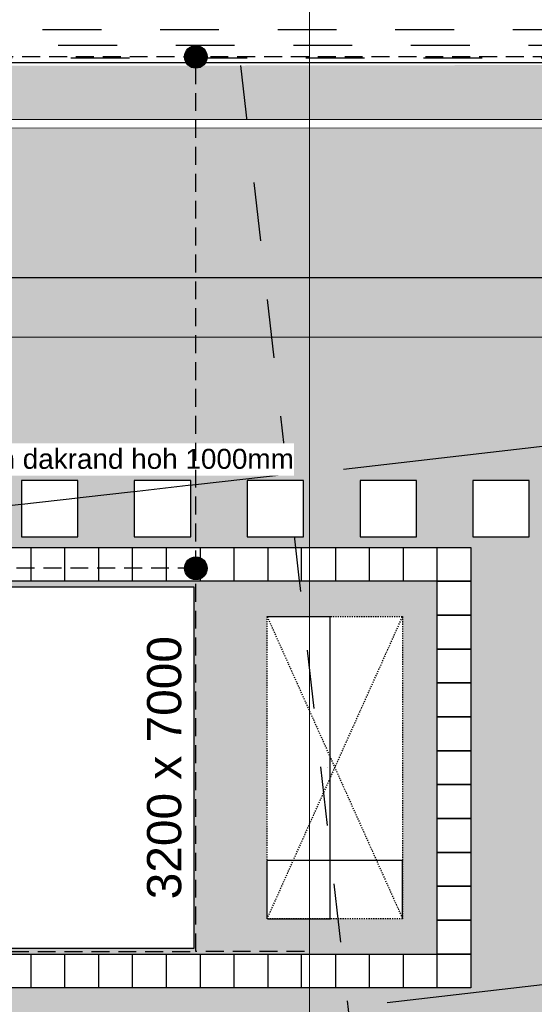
# Model space of a CAD drawing. Extents: x -38005 to 156061, y -31182 to 68140.
# Tile 29 of 48: x 55569 to 60130, y 17072 to 25788. Entities that reach past the tile are written whole.
import ezdxf
from ezdxf.enums import TextEntityAlignment as Align

# ---------------------------------------------------------------- set-up
doc = ezdxf.new("R2010")
doc.units = 0
doc.header["$LTSCALE"] = 50
doc.set_wipeout_variables(frame=1)
for name, pattern in [('HIDDEN2', [4.7625, 3.175, -1.5875]), ('STYLE_01', [0.41664, 0.20828, -0.20836]), ('STYLE_11', [5, 3.888855, -0.416718, 0.277786, -0.416641])]:
    doc.linetypes.add(name, pattern=pattern)
doc.layers.get('0').update_dxf_attribs({"linetype": 'CONTINUOUS'})
for name, color, linetype in [('AL$1A---_ALGEMEEN', 8, 'CONTINUOUS'), ('AM$1A---_ARCERING', 8, 'CONTINUOUS'), ('AT$1A---_TEKST025', 8, 'CONTINUOUS'), ('AT$1A---_TEKST035', 8, 'CONTINUOUS'), ('AT$1A---_TEKST100', 8, 'CONTINUOUS'), ('BOUWKUNDIG', 8, 'CONTINUOUS'), ('EL6121--', 3, 'CONTINUOUS')]:
    doc.layers.add(name, color=color, linetype=linetype)
doc.layers.add('stramienen', color=1, linetype='CONTINUOUS', lineweight=15)
doc.styles.add('Arial', font='ARIAL.TTF')
doc.styles.add('BURO-018', font='ISO.shx', dxfattribs={"height": 90})
doc.dimstyles.new('VyA', dxfattribs={"dimtxt": 2.272868, "dimasz": 2.120801, "dimexe": 1.5, "dimexo": 1.59, "dimgap": 0.5, "dimtad": 1, "dimdec": 0, "dimzin": 11, "dimtxsty": 'Arial', "dimblk": 'VW_SLASH', "dimcen": 0, "dimdle": 1, "dimazin": 0, "dimtfac": 0.8, "dimtdec": 0, "dimtix": 1, "dimtmove": 0, "dimatfit": 0, "dimldrblk": 'VW_FILLEDARROW', "dimfxl": 0, "dimfrac": 2, "dimtolj": 1, "dimtzin": 11, "dimarcsym": 0})

# ---------------------------------------------------------------- blocks, each defined once
blk = doc.blocks.new('VW_SLASH')
at = {"layer": 'AL$1A---_ALGEMEEN', "color": 0, "linetype": 'ByBlock', "lineweight": -2}
blk.add_line((0, 0), (-1, 0), dxfattribs=at)
at = {"layer": 'AL$1A---_ALGEMEEN', "color": 0, "linetype": 'ByBlock', "lineweight": 5}
blk.add_line((0.5, 0.5), (-0.5, -0.5), dxfattribs=at)
blk = doc.blocks.new('*D149')
at = {"layer": 'AL$1A---_ALGEMEEN', "color": 0, "lineweight": -2}
for p, q in [((1.6, 2675), (560.5, 2675)), ((559, 2.1), (559, 2672.9)), ((1.6, 0), (560.5, 0))]:
    blk.add_line(p, q, dxfattribs=at)
at = {"layer": 'AL$1A---_ALGEMEEN', "color": 0, "lineweight": -2, "xscale": 2.12080078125, "yscale": 2.12080078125, "zscale": 2.12080078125}
for p, rotation in [((559, 2675), 90), ((559, 0), 270)]:
    blk.add_blockref('VW_SLASH', p, dxfattribs=dict(at, rotation=rotation))
at = {"layer": 'AT$1A---_TEKST025', "insert": (532.8, 1337.5), "char_height": 2.27, "attachment_point": 5, "rotation": 90, "style": 'Arial'}
blk.add_mtext('\\A1;133750', dxfattribs=at)
blk = doc.blocks.new('VW_FILLEDARROW')
at = {"layer": 'AL$1A---_ALGEMEEN', "color": 0, "lineweight": -2}
blk.add_solid([(0, 0), (0.5, 0.5), (0.5, -0.5)], dxfattribs=at)
blk = doc.blocks.new('*D150')
at = {"layer": 'AL$1A---_ALGEMEEN', "color": 0, "lineweight": -2}
for p, q in [((0, 1.6), (0, 516.5)), ((1197.9, 515), (2.1, 515)), ((1200, 1.6), (1200, 516.5))]:
    blk.add_line(p, q, dxfattribs=at)
at = {"layer": 'AL$1A---_ALGEMEEN', "color": 0, "lineweight": -2, "xscale": 2.12080078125, "yscale": 2.12080078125, "zscale": 2.12080078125, "rotation": 180}
blk.add_blockref('VW_SLASH', (0, 515), dxfattribs=at)
at = {"layer": 'AL$1A---_ALGEMEEN', "color": 0, "lineweight": -2, "xscale": 2.12080078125, "yscale": 2.12080078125, "zscale": 2.12080078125}
blk.add_blockref('VW_SLASH', (1200, 515), dxfattribs=at)
at = {"layer": 'AT$1A---_TEKST025', "insert": (600, 541.2), "char_height": 2.27, "attachment_point": 5, "style": 'Arial'}
blk.add_mtext('\\A1;60000', dxfattribs=at)
blk = doc.blocks.new('LBK')
at = {"color": 0}
blk.add_wipeout([(-1600, 3500), (1600, 3500), (1600, -3500), (-1600, -3500)], dxfattribs=at).dxf.layer = 'AL$1A---_ALGEMEEN'
at = {"layer": 'AL$1A---_ALGEMEEN', "color": 0}
blk.add_lwpolyline([(-1600, 3500), (1600, 3500), (1600, -3500), (-1600, -3500)], close=True, dxfattribs=at)
at = {"layer": 'AT$1A---_TEKST100', "line_spacing_factor": 0.967741, "style": 'Arial'}
for s, insert, char_height, attachment_point in [('{\\C256;\\lLBK}', (-600.1, 1762), 454.574, 1), ('{\\C256;\\l3200 x 7000}', (0, -3085.4), 303.049, 2)]:
    blk.add_mtext(s, dxfattribs=dict(at, insert=insert, char_height=char_height, attachment_point=attachment_point))
blk = doc.blocks.new('Group-15')
at = {"color": 0}
for points in [[(1380, -7362.5), (1680, -7362.5), (1680, -7662.5), (1380, -7662.5)], [(2580, -7362.5), (2880, -7362.5), (2880, -7662.5), (2580, -7662.5)], [(1380, -10962.5), (1680, -10962.5), (1680, -11262.5), (1380, -11262.5)], [(2580, -10962.5), (2880, -10962.5), (2880, -11262.5), (2580, -11262.5)]]:
    blk.add_wipeout(points, dxfattribs=at).dxf.layer = 'AL$1A---_ALGEMEEN'
at = {"layer": 'AL$1A---_ALGEMEEN', "color": 0}
for points in [[(1380, -7362.5), (1680, -7362.5), (1680, -7662.5), (1380, -7662.5)], [(2580, -7362.5), (2880, -7362.5), (2880, -7662.5), (2580, -7662.5)], [(1380, -10962.5), (1680, -10962.5), (1680, -11262.5), (1380, -11262.5)], [(2580, -10962.5), (2880, -10962.5), (2880, -11262.5), (2580, -11262.5)]]:
    blk.add_lwpolyline(points, close=True, dxfattribs=at)
at = {"color": 0}
for points in [[(1080, -7362.5), (1380, -7362.5), (1380, -7662.5), (1080, -7662.5)], [(2280, -7362.5), (2580, -7362.5), (2580, -7662.5), (2280, -7662.5)], [(2880, -7362.5), (3180, -7362.5), (3180, -7662.5), (2880, -7662.5)], [(1080, -10962.5), (1380, -10962.5), (1380, -11262.5), (1080, -11262.5)], [(2280, -10962.5), (2580, -10962.5), (2580, -11262.5), (2280, -11262.5)], [(2880, -10962.5), (3180, -10962.5), (3180, -11262.5), (2880, -11262.5)]]:
    blk.add_wipeout(points, dxfattribs=at).dxf.layer = 'AL$1A---_ALGEMEEN'
at = {"layer": 'AL$1A---_ALGEMEEN', "color": 0}
for points in [[(1080, -7362.5), (1380, -7362.5), (1380, -7662.5), (1080, -7662.5)], [(2280, -7362.5), (2580, -7362.5), (2580, -7662.5), (2280, -7662.5)], [(2880, -7362.5), (3180, -7362.5), (3180, -7662.5), (2880, -7662.5)], [(1080, -10962.5), (1380, -10962.5), (1380, -11262.5), (1080, -11262.5)], [(2280, -10962.5), (2580, -10962.5), (2580, -11262.5), (2280, -11262.5)], [(2880, -10962.5), (3180, -10962.5), (3180, -11262.5), (2880, -11262.5)]]:
    blk.add_lwpolyline(points, close=True, dxfattribs=at)
at = {"color": 0}
for points in [[(780, -7362.5), (1080, -7362.5), (1080, -7662.5), (780, -7662.5)], [(1980, -7362.5), (2280, -7362.5), (2280, -7662.5), (1980, -7662.5)], [(2880, -7662.5), (3180, -7662.5), (3180, -7962.5), (2880, -7962.5)], [(780, -10962.5), (1080, -10962.5), (1080, -11262.5), (780, -11262.5)], [(1980, -10962.5), (2280, -10962.5), (2280, -11262.5), (1980, -11262.5)]]:
    blk.add_wipeout(points, dxfattribs=at).dxf.layer = 'AL$1A---_ALGEMEEN'
at = {"layer": 'AL$1A---_ALGEMEEN', "color": 0}
for points in [[(780, -7362.5), (1080, -7362.5), (1080, -7662.5), (780, -7662.5)], [(1980, -7362.5), (2280, -7362.5), (2280, -7662.5), (1980, -7662.5)], [(2880, -7662.5), (3180, -7662.5), (3180, -7962.5), (2880, -7962.5)], [(780, -10962.5), (1080, -10962.5), (1080, -11262.5), (780, -11262.5)], [(1980, -10962.5), (2280, -10962.5), (2280, -11262.5), (1980, -11262.5)]]:
    blk.add_lwpolyline(points, close=True, dxfattribs=at)
at = {"color": 0}
for points in [[(480, -7362.5), (780, -7362.5), (780, -7662.5), (480, -7662.5)], [(1680, -7362.5), (1980, -7362.5), (1980, -7662.5), (1680, -7662.5)], [(2880, -7962.5), (3180, -7962.5), (3180, -8262.5), (2880, -8262.5)], [(480, -10962.5), (780, -10962.5), (780, -11262.5), (480, -11262.5)], [(1680, -10962.5), (1980, -10962.5), (1980, -11262.5), (1680, -11262.5)]]:
    blk.add_wipeout(points, dxfattribs=at).dxf.layer = 'AL$1A---_ALGEMEEN'
at = {"layer": 'AL$1A---_ALGEMEEN', "color": 0}
for points in [[(480, -7362.5), (780, -7362.5), (780, -7662.5), (480, -7662.5)], [(1680, -7362.5), (1980, -7362.5), (1980, -7662.5), (1680, -7662.5)], [(2880, -7962.5), (3180, -7962.5), (3180, -8262.5), (2880, -8262.5)], [(480, -10962.5), (780, -10962.5), (780, -11262.5), (480, -11262.5)], [(1680, -10962.5), (1980, -10962.5), (1980, -11262.5), (1680, -11262.5)]]:
    blk.add_lwpolyline(points, close=True, dxfattribs=at)
at = {"color": 0}
for points in [[(180, -7362.5), (480, -7362.5), (480, -7662.5), (180, -7662.5)], [(2880, -8262.5), (3180, -8262.5), (3180, -8562.5), (2880, -8562.5)], [(180, -10962.5), (480, -10962.5), (480, -11262.5), (180, -11262.5)]]:
    blk.add_wipeout(points, dxfattribs=at).dxf.layer = 'AL$1A---_ALGEMEEN'
at = {"layer": 'AL$1A---_ALGEMEEN', "color": 0}
for points in [[(180, -7362.5), (480, -7362.5), (480, -7662.5), (180, -7662.5)], [(2880, -8262.5), (3180, -8262.5), (3180, -8562.5), (2880, -8562.5)], [(180, -10962.5), (480, -10962.5), (480, -11262.5), (180, -11262.5)]]:
    blk.add_lwpolyline(points, close=True, dxfattribs=at)
at = {"color": 0}
for points in [[(-120, -7362.5), (180, -7362.5), (180, -7662.5), (-120, -7662.5)], [(2880, -8562.5), (3180, -8562.5), (3180, -8862.5), (2880, -8862.5)], [(-120, -10962.5), (180, -10962.5), (180, -11262.5), (-120, -11262.5)]]:
    blk.add_wipeout(points, dxfattribs=at).dxf.layer = 'AL$1A---_ALGEMEEN'
at = {"layer": 'AL$1A---_ALGEMEEN', "color": 0}
for points in [[(-120, -7362.5), (180, -7362.5), (180, -7662.5), (-120, -7662.5)], [(2880, -8562.5), (3180, -8562.5), (3180, -8862.5), (2880, -8862.5)], [(-120, -10962.5), (180, -10962.5), (180, -11262.5), (-120, -11262.5)]]:
    blk.add_lwpolyline(points, close=True, dxfattribs=at)
at = {"color": 0}
for points in [[(-420, -7362.5), (-120, -7362.5), (-120, -7662.5), (-420, -7662.5)], [(2880, -8862.5), (3180, -8862.5), (3180, -9162.5), (2880, -9162.5)], [(-420, -10962.5), (-120, -10962.5), (-120, -11262.5), (-420, -11262.5)]]:
    blk.add_wipeout(points, dxfattribs=at).dxf.layer = 'AL$1A---_ALGEMEEN'
at = {"layer": 'AL$1A---_ALGEMEEN', "color": 0}
for points in [[(-420, -7362.5), (-120, -7362.5), (-120, -7662.5), (-420, -7662.5)], [(2880, -8862.5), (3180, -8862.5), (3180, -9162.5), (2880, -9162.5)], [(-420, -10962.5), (-120, -10962.5), (-120, -11262.5), (-420, -11262.5)]]:
    blk.add_lwpolyline(points, close=True, dxfattribs=at)
at = {"color": 0}
for points in [[(-720, -7362.5), (-420, -7362.5), (-420, -7662.5), (-720, -7662.5)], [(2880, -9162.5), (3180, -9162.5), (3180, -9462.5), (2880, -9462.5)], [(-720, -10962.5), (-420, -10962.5), (-420, -11262.5), (-720, -11262.5)]]:
    blk.add_wipeout(points, dxfattribs=at).dxf.layer = 'AL$1A---_ALGEMEEN'
at = {"layer": 'AL$1A---_ALGEMEEN', "color": 0}
for points in [[(-720, -7362.5), (-420, -7362.5), (-420, -7662.5), (-720, -7662.5)], [(2880, -9162.5), (3180, -9162.5), (3180, -9462.5), (2880, -9462.5)], [(-720, -10962.5), (-420, -10962.5), (-420, -11262.5), (-720, -11262.5)]]:
    blk.add_lwpolyline(points, close=True, dxfattribs=at)
at = {"color": 0}
for points in [[(-1020, -7362.5), (-720, -7362.5), (-720, -7662.5), (-1020, -7662.5)], [(2880, -9462.5), (3180, -9462.5), (3180, -9762.5), (2880, -9762.5)], [(-1020, -10962.5), (-720, -10962.5), (-720, -11262.5), (-1020, -11262.5)]]:
    blk.add_wipeout(points, dxfattribs=at).dxf.layer = 'AL$1A---_ALGEMEEN'
at = {"layer": 'AL$1A---_ALGEMEEN', "color": 0}
for points in [[(-1020, -7362.5), (-720, -7362.5), (-720, -7662.5), (-1020, -7662.5)], [(2880, -9462.5), (3180, -9462.5), (3180, -9762.5), (2880, -9762.5)], [(-1020, -10962.5), (-720, -10962.5), (-720, -11262.5), (-1020, -11262.5)]]:
    blk.add_lwpolyline(points, close=True, dxfattribs=at)
at = {"color": 0}
blk.add_wipeout([(2880, -9762.5), (3180, -9762.5), (3180, -10062.5), (2880, -10062.5)], dxfattribs=at).dxf.layer = 'AL$1A---_ALGEMEEN'
at = {"layer": 'AL$1A---_ALGEMEEN', "color": 0}
blk.add_lwpolyline([(2880, -9762.5), (3180, -9762.5), (3180, -10062.5), (2880, -10062.5)], close=True, dxfattribs=at)
at = {"color": 0}
blk.add_wipeout([(2880, -10062.5), (3180, -10062.5), (3180, -10362.5), (2880, -10362.5)], dxfattribs=at).dxf.layer = 'AL$1A---_ALGEMEEN'
at = {"layer": 'AL$1A---_ALGEMEEN', "color": 0}
blk.add_lwpolyline([(2880, -10062.5), (3180, -10062.5), (3180, -10362.5), (2880, -10362.5)], close=True, dxfattribs=at)
at = {"color": 0}
blk.add_wipeout([(2880, -10362.5), (3180, -10362.5), (3180, -10662.5), (2880, -10662.5)], dxfattribs=at).dxf.layer = 'AL$1A---_ALGEMEEN'
at = {"layer": 'AL$1A---_ALGEMEEN', "color": 0}
blk.add_lwpolyline([(2880, -10362.5), (3180, -10362.5), (3180, -10662.5), (2880, -10662.5)], close=True, dxfattribs=at)
at = {"color": 0}
blk.add_wipeout([(2880, -10662.5), (3180, -10662.5), (3180, -10962.5), (2880, -10962.5)], dxfattribs=at).dxf.layer = 'AL$1A---_ALGEMEEN'
at = {"layer": 'AL$1A---_ALGEMEEN', "color": 0}
blk.add_lwpolyline([(2880, -10662.5), (3180, -10662.5), (3180, -10962.5), (2880, -10962.5)], close=True, dxfattribs=at)
blk = doc.blocks.new('tegel 500x500')
at = {"color": 0}
blk.add_wipeout([(-250, 250), (250, 250), (250, -250), (-250, -250)], dxfattribs=at).dxf.layer = 'AL$1A---_ALGEMEEN'
at = {"layer": 'AL$1A---_ALGEMEEN', "color": 0}
blk.add_lwpolyline([(-250, 250), (250, 250), (250, -250), (-250, -250)], close=True, dxfattribs=at)
blk = doc.blocks.new('030201')
at = {"color": 0, "const_width": 0.5}
blk.add_lwpolyline([(-0.25, 0, 1), (0.25, 0, 1)], format="xyb", close=True, dxfattribs=at)
at = {"color": 0, "linetype": 'Continuous'}
blk.add_circle((0, 0), 0.5, dxfattribs=at)
at = {"color": 0, "linetype": 'Continuous', "style": 'BURO-018', "flags": 1}
blk.add_attdef('E_MATCODE', text='', height=1.8, dxfattribs=at).set_placement((0, 0), align=Align.MIDDLE)
blk = doc.blocks.new('schachten 1200.2675')
at = {"color": 0, "linetype": 'STYLE_01'}
blk.add_wipeout([(0, 2675), (1200, 2675), (1200, 0), (0, 0)], dxfattribs=at).dxf.layer = 'AL$1A---_ALGEMEEN'
at = {"layer": 'AL$1A---_ALGEMEEN', "color": 0, "linetype": 'STYLE_01'}
for p, q in [((0, 2675), (1200, 0)), ((0, 0), (1200, 2675))]:
    blk.add_line(p, q, dxfattribs=at)
blk.add_lwpolyline([(0, 2675), (1200, 2675), (1200, 0), (0, 0)], close=True, dxfattribs=at)
at = {"layer": 'AL$1A---_ALGEMEEN', "color": 0}
dim = blk.add_linear_dim(base=(559, 2675), p1=(0, 0), p2=(0, 2675), angle=90, dimstyle='VyA', override={"dimtxt": 2.272868, "dimgap": 25, "dimlfac": 50, "dimpost": '<>', "dimtxsty": 'Arial', "dimtmove": 2}, dxfattribs=at)
dim.commit()
dim.dimension.update_dxf_attribs({"geometry": '*D149', "text_midpoint": (532.839, 1337.5)})
dim = blk.add_linear_dim(base=(0, 514.992), p1=(1200, 0), p2=(0, 0), dimstyle='VyA', override={"dimtxt": 2.272868, "dimgap": 25, "dimlfac": 50, "dimpost": '<>', "dimtxsty": 'Arial', "dimtmove": 2}, dxfattribs=at)
dim.commit()
dim.dimension.update_dxf_attribs({"geometry": '*D150', "text_midpoint": (600, 541.153)})
blk = doc.blocks.new('200254 W 213 09-03-2007')
at = {"layer": 'AM$1A---_ARCERING', "linetype": 'Continuous', "lineweight": 0}
blk.add_hatch(color=9, dxfattribs=at).paths.add_polyline_path([(20519.87, 3945.85), (20519.87, 3526.05), (20168.06, 3525.49), (19424.07, 3526.05), (19424.07, 3945.85), (19233.75, 3945.85), (19233.75, 3346.25), (18987.13, 3346.24), (18987.13, 3267.64), (18955.33, 3267.64), (18955.33, 3009.54), (19478.27, 3068.27), (19479.08, 3061.62), (19565.7, 3071.35), (19564.89, 3078), (19997.73, 3126.6), (19997.29, 3130.53), (20095.18, 3141.59), (20095.64, 3137.6), (20528.41, 3186.2), (20529.15, 3179.54), (20615.71, 3189.27), (20614.96, 3195.92), (21016.33, 3240.99), (21016.33, 3945.85), (20717.81, 3945.85), (20717.81, 3736.65), (20608.05, 3736.65), (20608.05, 3945.85)])
blk.add_wipeout([(21025.13, 3954.65), (21025.13, 3233.13), (20624.68, 3188.16), (20625.52, 3180.71), (20605.21, 3178.43), (20605.62, 3174.85), (20542.15, 3167.72), (20541.78, 3171.3), (20521.47, 3169.02), (20520.64, 3176.48), (20087.84, 3127.87), (20087.4, 3131.85), (20007.01, 3122.82), (20007.46, 3118.85), (19987.91, 3116.65), (19987.91, 3125.5), (19997.73, 3126.6), (19997.3, 3130.58), (20095.18, 3141.59), (20095.64, 3137.6), (20528.41, 3186.2), (20529.15, 3179.54), (20615.71, 3189.27), (20614.96, 3195.92), (21016.33, 3240.99), (21016.32, 3945.85), (20519.87, 3945.85), (20519.87, 3526.05), (20511.07, 3526.05), (19987.91, 3526.05), (19987.91, 3534.85), (20511.07, 3534.85), (20511.07, 3954.65)]).dxf.layer = 'AL$1A---_ALGEMEEN'
at = {"layer": 'AL$1A---_ALGEMEEN', "linetype": 'STYLE_01'}
for p, q in [((20514.23, 3531.81), (19429.71, 3531.81)), ((20517.01, 3529.03), (19426.93, 3529.03)), ((20519.23, 3526.81), (19424.71, 3526.81))]:
    blk.add_line(p, q, dxfattribs=at)
at = {"layer": 'AL$1A---_ALGEMEEN'}
blk.add_line((20385.04, 3475.13), (20202.97, 3453.98), dxfattribs=at)
at = {"layer": 'AL$1A---_ALGEMEEN', "flags": 128}
blk.add_lwpolyline([(19424.07, 3526.05), (20511.07, 3526.05), (20519.87, 3526.05), (20519.87, 3945.85), (21016.32, 3945.85), (21016.33, 3240.99), (20614.96, 3195.92), (20615.71, 3189.27), (20529.15, 3179.54), (20528.41, 3186.2), (20095.64, 3137.6), (20095.18, 3141.59), (19997.3, 3130.58), (19997.73, 3126.6), (19564.95, 3078.01)], dxfattribs=at)
at = {"layer": 'stramienen', "linetype": 'STYLE_11', "ltscale": 50}
blk.add_line((19004.75, 3477.45), (21069.14, 3477.45), dxfattribs=at)
at = {"layer": 'AL$1A---_ALGEMEEN', "xscale": 0.02, "yscale": 0.02, "zscale": 0.02, "rotation": 90}
blk.add_blockref('LBK', (20106.47, 3401.2), dxfattribs=at)
at = {"layer": 'AL$1A---_ALGEMEEN', "xscale": 0.02, "yscale": 0.02, "zscale": 0.02}
blk.add_blockref('schachten 1200.2675', (20189.47, 3374.45), dxfattribs=at)
blk.add_blockref('Group-15', (20161.97, 3587.45), dxfattribs=at)
at = {"layer": 'AL$1A---_ALGEMEEN', "linetype": 'STYLE_01'}
blk.add_line((20184.73, 3525.51), (20227.13, 3154.54), dxfattribs=at)
at = {"layer": 'AL$1A---_ALGEMEEN'}
blk.add_line((20395.73, 3381.03), (20210.73, 3359.55), dxfattribs=at)
blk.add_lwpolyline([(20557.97, 3487.95), (19385.97, 3487.95), (19385.97, 3907.75), (19271.95, 3907.75), (19271.95, 3307.75), (19025.23, 3307.75), (19025.23, 3280.7), (18993.13, 3280.7), (18993.13, 3048.07), (20978.25, 3275.06), (20978.25, 3907.75), (20759.97, 3907.75), (20760.09, 3702.45), (20557.97, 3702.45)], close=True, dxfattribs=at)
at = {"layer": 'AL$1A---_ALGEMEEN', "xscale": -0.02, "yscale": 0.02, "zscale": 0.02, "rotation": 90}
for p in [(20150.93, 3447.05), (20170.93, 3447.05), (20190.93, 3447.05), (20210.93, 3447.05), (20230.93, 3447.05)]:
    blk.add_blockref('tegel 500x500', p, dxfattribs=at)
at = {"lineweight": 15}
blk.add_wipeout([(19413.97, 3930.95), (19412.45, 3930.95), (19412.45, 3521.95), (19412.48, 3521.23), (19412.49, 3521.2), (19412.49, 3521.16), (19412.49, 3521.13), (19412.5, 3521.1), (19412.5, 3521.07), (19412.5, 3521.04), (19412.51, 3521.01), (19412.51, 3520.98), (19412.52, 3520.95), (19412.52, 3520.91), (19412.53, 3520.88), (19412.53, 3520.85), (19412.53, 3520.82), (19412.54, 3520.79), (19412.54, 3520.76), (19412.55, 3520.73), (19412.55, 3520.7), (19412.56, 3520.67), (19412.57, 3520.64), (19412.57, 3520.6), (19412.58, 3520.57), (19412.58, 3520.54), (19412.59, 3520.51), (19412.6, 3520.48), (19412.6, 3520.45), (19412.61, 3520.42), (19412.61, 3520.39), (19412.62, 3520.36), (19412.63, 3520.33), (19412.64, 3520.3), (19412.64, 3520.27), (19412.65, 3520.24), (19412.66, 3520.2), (19412.66, 3520.17), (19412.67, 3520.14), (19412.68, 3520.11), (19412.69, 3520.08), (19412.7, 3520.05), (19412.7, 3520.02), (19412.71, 3519.99), (19412.72, 3519.96), (19412.73, 3519.93), (19412.74, 3519.9), (19412.75, 3519.87), (19412.76, 3519.84), (19412.77, 3519.81), (19412.77, 3519.78), (19412.78, 3519.75), (19412.79, 3519.72), (19412.8, 3519.69), (19412.81, 3519.66), (19412.82, 3519.63), (19412.83, 3519.6), (19412.84, 3519.57), (19412.85, 3519.54), (19412.86, 3519.51), (19412.87, 3519.48), (19412.89, 3519.45), (19412.9, 3519.42), (19412.91, 3519.39), (19412.92, 3519.36), (19412.93, 3519.34), (19412.94, 3519.31), (19412.95, 3519.28), (19412.96, 3519.25), (19412.98, 3519.22), (19412.99, 3519.19), (19413, 3519.16), (19413.01, 3519.13), (19413.02, 3519.1), (19413.04, 3519.07), (19413.05, 3519.04), (19413.06, 3519.02), (19413.07, 3518.99), (19413.09, 3518.96), (19413.1, 3518.93), (19413.11, 3518.9), (19413.13, 3518.87), (19413.14, 3518.84), (19413.15, 3518.82), (19413.17, 3518.79), (19413.18, 3518.76), (19413.19, 3518.73), (19413.21, 3518.7), (19413.22, 3518.67), (19413.24, 3518.65), (19413.25, 3518.62), (19413.27, 3518.59), (19413.28, 3518.56), (19413.3, 3518.54), (19413.31, 3518.51), (19413.33, 3518.48), (19413.34, 3518.45), (19413.36, 3518.42), (19413.37, 3518.4), (19413.39, 3518.37), (19413.4, 3518.34), (19413.42, 3518.32), (19413.43, 3518.29), (19413.45, 3518.26), (19413.47, 3518.23), (19413.48, 3518.21), (19413.5, 3518.18), (19413.51, 3518.15), (19413.53, 3518.13), (19413.55, 3518.1), (19413.56, 3518.07), (19413.58, 3518.05), (19413.6, 3518.02), (19413.62, 3517.99), (19413.63, 3517.97), (19413.65, 3517.94), (19413.67, 3517.92), (19413.68, 3517.89), (19413.7, 3517.86), (19413.72, 3517.84), (19413.74, 3517.81), (19413.76, 3517.79), (19413.77, 3517.76), (19413.79, 3517.73), (19413.81, 3517.71), (19413.83, 3517.68), (19413.85, 3517.66), (19413.87, 3517.63), (19413.89, 3517.61), (19413.9, 3517.58), (19413.92, 3517.56), (19413.94, 3517.53), (19413.96, 3517.51), (19413.98, 3517.48), (19414, 3517.46), (19414.02, 3517.43), (19414.04, 3517.41), (19414.06, 3517.38), (19414.08, 3517.36), (19414.1, 3517.34), (19414.12, 3517.31), (19414.14, 3517.29), (19414.16, 3517.26), (19414.18, 3517.24), (19414.2, 3517.22), (19414.22, 3517.19), (19414.24, 3517.17), (19414.26, 3517.15), (19414.28, 3517.12), (19414.31, 3517.1), (19414.33, 3517.08), (19414.35, 3517.05), (19414.37, 3517.03), (19414.39, 3517.01), (19414.41, 3516.98), (19414.43, 3516.96), (19414.46, 3516.94), (19414.48, 3516.91), (19414.5, 3516.89), (19414.52, 3516.87), (19414.54, 3516.85), (19414.57, 3516.83), (19414.59, 3516.8), (19414.61, 3516.78), (19414.63, 3516.76), (19414.66, 3516.74), (19414.68, 3516.72), (19414.7, 3516.69), (19414.72, 3516.67), (19414.75, 3516.65), (19414.77, 3516.63), (19414.79, 3516.61), (19414.82, 3516.59), (19414.84, 3516.57), (19414.86, 3516.55), (19414.89, 3516.52), (19414.91, 3516.5), (19414.93, 3516.48), (19414.96, 3516.46), (19414.98, 3516.44), (19415.01, 3516.42), (19415.03, 3516.4), (19415.05, 3516.38), (19415.08, 3516.36), (19415.1, 3516.34), (19415.13, 3516.32), (19415.15, 3516.3), (19415.18, 3516.28), (19415.2, 3516.26), (19415.23, 3516.24), (19415.25, 3516.23), (19415.28, 3516.21), (19415.3, 3516.19), (19415.33, 3516.17), (19415.35, 3516.15), (19415.38, 3516.13), (19415.4, 3516.11), (19415.43, 3516.09), (19415.45, 3516.08), (19415.48, 3516.06), (19415.5, 3516.04), (19415.53, 3516.02), (19415.56, 3516), (19415.58, 3515.99), (19415.61, 3515.97), (19415.63, 3515.95), (19415.66, 3515.93), (19415.69, 3515.92), (19415.71, 3515.9), (19415.74, 3515.88), (19415.77, 3515.86), (19415.79, 3515.85), (19415.82, 3515.83), (19415.85, 3515.81), (19415.87, 3515.8), (19415.9, 3515.78), (19415.93, 3515.76), (19415.95, 3515.75), (19415.98, 3515.73), (19416.01, 3515.72), (19416.03, 3515.7), (19416.06, 3515.69), (19416.09, 3515.67), (19416.12, 3515.65), (19416.14, 3515.64), (19416.17, 3515.62), (19416.2, 3515.61), (19416.23, 3515.59), (19416.25, 3515.58), (19416.28, 3515.56), (19416.31, 3515.55), (19416.34, 3515.53), (19416.37, 3515.52), (19416.39, 3515.51), (19416.42, 3515.49), (19416.45, 3515.48), (19416.48, 3515.46), (19416.51, 3515.45), (19416.54, 3515.44), (19416.56, 3515.42), (19416.59, 3515.41), (19416.62, 3515.4), (19416.65, 3515.38), (19416.68, 3515.37), (19416.71, 3515.36), (19416.74, 3515.35), (19416.76, 3515.33), (19416.79, 3515.32), (19416.82, 3515.31), (19416.85, 3515.3), (19416.88, 3515.28), (19416.91, 3515.27), (19416.94, 3515.26), (19416.97, 3515.25), (19417, 3515.24), (19417.03, 3515.22), (19417.05, 3515.21), (19417.08, 3515.2), (19417.11, 3515.19), (19417.14, 3515.18), (19419.03, 3514.48), (20523.97, 3514.43), (20524.69, 3514.46), (20524.72, 3514.46), (20524.75, 3514.47), (20524.78, 3514.47), (20524.81, 3514.47), (20524.84, 3514.48), (20524.88, 3514.48), (20524.91, 3514.48), (20524.94, 3514.49), (20524.97, 3514.49), (20525, 3514.5), (20525.03, 3514.5), (20525.06, 3514.51), (20525.09, 3514.51), (20525.12, 3514.52), (20525.16, 3514.52), (20525.19, 3514.53), (20525.22, 3514.53), (20525.25, 3514.54), (20525.28, 3514.54), (20525.31, 3514.55), (20525.34, 3514.55), (20525.37, 3514.56), (20525.4, 3514.57), (20525.43, 3514.57), (20525.46, 3514.58), (20525.5, 3514.58), (20525.53, 3514.59), (20525.56, 3514.6), (20525.59, 3514.6), (20525.62, 3514.61), (20525.65, 3514.62), (20525.68, 3514.63), (20525.71, 3514.63), (20525.74, 3514.64), (20525.77, 3514.65), (20525.8, 3514.66), (20525.83, 3514.66), (20525.86, 3514.67), (20525.89, 3514.68), (20525.92, 3514.69), (20525.95, 3514.7), (20525.98, 3514.71), (20526.01, 3514.71), (20526.04, 3514.72), (20526.07, 3514.73), (20526.1, 3514.74), (20526.13, 3514.75), (20526.16, 3514.76), (20526.19, 3514.77), (20526.22, 3514.78), (20526.25, 3514.79), (20526.28, 3514.8), (20526.31, 3514.81), (20526.34, 3514.82), (20526.37, 3514.83), (20526.4, 3514.84), (20526.43, 3514.85), (20526.46, 3514.86), (20526.49, 3514.87), (20526.52, 3514.88), (20526.55, 3514.89), (20526.58, 3514.91), (20526.61, 3514.92), (20526.64, 3514.93), (20526.67, 3514.94), (20526.7, 3514.95), (20526.73, 3514.96), (20526.75, 3514.98), (20526.78, 3514.99), (20526.81, 3515), (20526.84, 3515.01), (20526.87, 3515.03), (20526.9, 3515.04), (20526.93, 3515.05), (20526.96, 3515.06), (20526.98, 3515.08), (20527.01, 3515.09), (20527.04, 3515.1), (20527.07, 3515.12), (20527.1, 3515.13), (20527.13, 3515.14), (20527.16, 3515.16), (20527.18, 3515.17), (20527.21, 3515.18), (20527.24, 3515.2), (20527.27, 3515.21), (20527.3, 3515.23), (20527.32, 3515.24), (20527.35, 3515.26), (20527.38, 3515.27), (20527.41, 3515.29), (20527.43, 3515.3), (20527.46, 3515.32), (20527.49, 3515.33), (20527.52, 3515.35), (20527.54, 3515.36), (20527.57, 3515.38), (20527.6, 3515.39), (20527.63, 3515.41), (20527.65, 3515.43), (20527.68, 3515.44), (20527.71, 3515.46), (20527.73, 3515.47), (20527.76, 3515.49), (20527.79, 3515.51), (20527.81, 3515.52), (20527.84, 3515.54), (20527.87, 3515.56), (20527.89, 3515.57), (20527.92, 3515.59), (20527.95, 3515.61), (20527.97, 3515.63), (20528, 3515.64), (20528.03, 3515.66), (20528.05, 3515.68), (20528.08, 3515.7), (20528.1, 3515.71), (20528.13, 3515.73), (20528.15, 3515.75), (20528.18, 3515.77), (20528.21, 3515.79), (20528.23, 3515.81), (20528.26, 3515.82), (20528.28, 3515.84), (20528.31, 3515.86), (20528.33, 3515.88), (20528.36, 3515.9), (20528.38, 3515.92), (20528.41, 3515.94), (20528.43, 3515.96), (20528.46, 3515.98), (20528.48, 3516), (20528.51, 3516.02), (20528.53, 3516.04), (20528.55, 3516.06), (20528.58, 3516.08), (20528.6, 3516.1), (20528.63, 3516.12), (20528.65, 3516.14), (20528.67, 3516.16), (20528.7, 3516.18), (20528.72, 3516.2), (20528.75, 3516.22), (20528.77, 3516.24), (20528.79, 3516.26), (20528.82, 3516.28), (20528.84, 3516.3), (20528.86, 3516.32), (20528.89, 3516.35), (20528.91, 3516.37), (20528.93, 3516.39), (20528.95, 3516.41), (20528.98, 3516.43), (20529, 3516.45), (20529.02, 3516.48), (20529.04, 3516.5), (20529.07, 3516.52), (20529.09, 3516.54), (20529.11, 3516.56), (20529.13, 3516.59), (20529.16, 3516.61), (20529.18, 3516.63), (20529.2, 3516.65), (20529.22, 3516.68), (20529.24, 3516.7), (20529.26, 3516.72), (20529.28, 3516.75), (20529.31, 3516.77), (20529.33, 3516.79), (20529.35, 3516.82), (20529.37, 3516.84), (20529.39, 3516.86), (20529.41, 3516.89), (20529.43, 3516.91), (20529.45, 3516.93), (20529.47, 3516.96), (20529.49, 3516.98), (20529.51, 3517.01), (20529.53, 3517.03), (20529.55, 3517.06), (20529.57, 3517.08), (20529.59, 3517.1), (20529.61, 3517.13), (20529.63, 3517.15), (20529.65, 3517.18), (20529.67, 3517.2), (20529.69, 3517.23), (20529.71, 3517.25), (20529.73, 3517.28), (20529.75, 3517.3), (20529.77, 3517.33), (20529.78, 3517.35), (20529.8, 3517.38), (20529.82, 3517.4), (20529.84, 3517.43), (20529.86, 3517.46), (20529.88, 3517.48), (20529.89, 3517.51), (20529.91, 3517.53), (20529.93, 3517.56), (20529.95, 3517.58), (20529.96, 3517.61), (20529.98, 3517.64), (20530, 3517.66), (20530.02, 3517.69), (20530.03, 3517.72), (20530.05, 3517.74), (20530.07, 3517.77), (20530.08, 3517.8), (20530.1, 3517.82), (20530.12, 3517.85), (20530.13, 3517.88), (20530.15, 3517.9), (20530.17, 3517.93), (20530.18, 3517.96), (20530.2, 3517.98), (20530.21, 3518.01), (20530.23, 3518.04), (20530.25, 3518.07), (20530.26, 3518.09), (20530.28, 3518.12), (20530.29, 3518.15), (20530.31, 3518.18), (20530.32, 3518.2), (20530.34, 3518.23), (20530.35, 3518.26), (20530.37, 3518.29), (20530.38, 3518.31), (20530.39, 3518.34), (20530.41, 3518.37), (20530.42, 3518.4), (20530.44, 3518.43), (20530.45, 3518.45), (20530.46, 3518.48), (20530.48, 3518.51), (20530.49, 3518.54), (20530.5, 3518.57), (20530.52, 3518.6), (20530.53, 3518.63), (20530.54, 3518.65), (20530.56, 3518.68), (20530.57, 3518.71), (20530.58, 3518.74), (20530.59, 3518.77), (20530.61, 3518.8), (20530.62, 3518.83), (20530.63, 3518.86), (20530.64, 3518.88), (20530.65, 3518.91), (20530.67, 3518.94), (20530.68, 3518.97), (20530.69, 3519), (20530.7, 3519.03), (20530.71, 3519.06), (20530.72, 3519.09), (20530.73, 3519.12), (20531.43, 3521.01), (20531.49, 3925.03), (20529.97, 3925.03), (20529.97, 3521.95), (20529.97, 3521.91), (20529.97, 3521.87), (20529.97, 3521.83), (20529.97, 3521.8), (20529.97, 3521.76), (20529.97, 3521.72), (20529.96, 3521.69), (20529.96, 3521.65), (20529.96, 3521.61), (20529.96, 3521.58), (20529.96, 3521.54), (20529.95, 3521.5), (20529.95, 3521.47), (20529.95, 3521.43), (20529.94, 3521.39), (20529.94, 3521.36), (20529.94, 3521.32), (20529.93, 3521.28), (20529.93, 3521.25), (20529.92, 3521.21), (20529.92, 3521.17), (20529.91, 3521.14), (20529.91, 3521.1), (20529.9, 3521.06), (20529.9, 3521.03), (20529.89, 3520.99), (20529.89, 3520.96), (20529.88, 3520.92), (20529.87, 3520.88), (20529.87, 3520.85), (20529.86, 3520.81), (20529.85, 3520.77), (20529.85, 3520.74), (20529.84, 3520.7), (20529.83, 3520.67), (20529.82, 3520.63), (20529.82, 3520.59), (20529.81, 3520.56), (20529.8, 3520.52), (20529.79, 3520.49), (20529.78, 3520.45), (20529.77, 3520.42), (20529.76, 3520.38), (20529.75, 3520.35), (20529.74, 3520.31), (20529.73, 3520.27), (20529.72, 3520.24), (20529.71, 3520.2), (20529.7, 3520.17), (20529.69, 3520.13), (20529.68, 3520.1), (20529.67, 3520.06), (20529.65, 3520.03), (20529.64, 3519.99), (20529.63, 3519.96), (20529.62, 3519.92), (20529.61, 3519.89), (20529.59, 3519.85), (20529.58, 3519.82), (20529.57, 3519.79), (20529.55, 3519.75), (20529.54, 3519.72), (20529.53, 3519.68), (20529.51, 3519.65), (20529.5, 3519.62), (20529.48, 3519.58), (20529.47, 3519.55), (20529.45, 3519.51), (20529.44, 3519.48), (20529.42, 3519.45), (20529.41, 3519.41), (20529.39, 3519.38), (20529.38, 3519.35), (20529.36, 3519.31), (20529.35, 3519.28), (20529.33, 3519.25), (20529.31, 3519.21), (20529.3, 3519.18), (20529.28, 3519.15), (20529.26, 3519.12), (20529.24, 3519.08), (20529.23, 3519.05), (20529.21, 3519.02), (20529.19, 3518.99), (20529.17, 3518.96), (20529.15, 3518.92), (20529.13, 3518.89), (20529.12, 3518.86), (20529.1, 3518.83), (20529.08, 3518.8), (20529.06, 3518.77), (20529.04, 3518.74), (20529.02, 3518.7), (20529, 3518.67), (20528.98, 3518.64), (20528.96, 3518.61), (20528.94, 3518.58), (20528.92, 3518.55), (20528.9, 3518.52), (20528.87, 3518.49), (20528.85, 3518.46), (20528.83, 3518.43), (20528.81, 3518.4), (20528.79, 3518.37), (20528.77, 3518.34), (20528.74, 3518.31), (20528.72, 3518.28), (20528.7, 3518.25), (20528.68, 3518.23), (20528.65, 3518.2), (20528.63, 3518.17), (20528.61, 3518.14), (20528.58, 3518.11), (20528.56, 3518.08), (20528.54, 3518.05), (20528.51, 3518.03), (20528.49, 3518), (20528.46, 3517.97), (20528.44, 3517.94), (20528.41, 3517.92), (20528.39, 3517.89), (20528.37, 3517.86), (20528.34, 3517.83), (20528.31, 3517.81), (20528.29, 3517.78), (20528.26, 3517.76), (20528.24, 3517.73), (20528.21, 3517.7), (20528.19, 3517.68), (20528.16, 3517.65), (20528.13, 3517.63), (20528.11, 3517.6), (20528.08, 3517.57), (20528.05, 3517.55), (20528.03, 3517.52), (20528, 3517.5), (20527.97, 3517.48), (20527.94, 3517.45), (20527.92, 3517.43), (20527.89, 3517.4), (20527.86, 3517.38), (20527.83, 3517.35), (20527.8, 3517.33), (20527.78, 3517.31), (20527.75, 3517.28), (20527.72, 3517.26), (20527.69, 3517.24), (20527.66, 3517.22), (20527.63, 3517.19), (20527.6, 3517.17), (20527.57, 3517.15), (20527.54, 3517.13), (20527.51, 3517.1), (20527.48, 3517.08), (20527.45, 3517.06), (20527.42, 3517.04), (20527.39, 3517.02), (20527.36, 3517), (20527.33, 3516.98), (20527.3, 3516.96), (20527.27, 3516.94), (20527.24, 3516.92), (20527.21, 3516.9), (20527.18, 3516.88), (20527.15, 3516.86), (20527.12, 3516.84), (20527.09, 3516.82), (20527.05, 3516.8), (20527.02, 3516.78), (20526.99, 3516.76), (20526.96, 3516.74), (20526.93, 3516.72), (20526.89, 3516.71), (20526.86, 3516.69), (20526.83, 3516.67), (20526.8, 3516.65), (20526.77, 3516.64), (20526.73, 3516.62), (20526.7, 3516.6), (20526.67, 3516.59), (20526.63, 3516.57), (20526.6, 3516.55), (20526.57, 3516.54), (20526.53, 3516.52), (20526.5, 3516.51), (20526.47, 3516.49), (20526.43, 3516.48), (20526.4, 3516.46), (20526.37, 3516.45), (20526.33, 3516.43), (20526.3, 3516.42), (20526.27, 3516.4), (20526.23, 3516.39), (20526.2, 3516.37), (20526.16, 3516.36), (20526.13, 3516.35), (20526.09, 3516.33), (20526.06, 3516.32), (20526.03, 3516.31), (20525.99, 3516.3), (20525.96, 3516.28), (20525.92, 3516.27), (20525.89, 3516.26), (20525.85, 3516.25), (20525.82, 3516.24), (20525.78, 3516.23), (20525.75, 3516.21), (20525.71, 3516.2), (20525.68, 3516.19), (20525.64, 3516.18), (20525.6, 3516.17), (20525.57, 3516.16), (20525.53, 3516.15), (20525.5, 3516.14), (20525.46, 3516.13), (20525.43, 3516.13), (20525.39, 3516.12), (20525.36, 3516.11), (20525.32, 3516.1), (20525.28, 3516.09), (20525.25, 3516.08), (20525.21, 3516.08), (20525.18, 3516.07), (20525.14, 3516.06), (20525.1, 3516.05), (20525.07, 3516.05), (20525.03, 3516.04), (20525, 3516.03), (20524.96, 3516.03), (20524.92, 3516.02), (20524.89, 3516.02), (20524.85, 3516.01), (20524.81, 3516.01), (20524.78, 3516), (20524.74, 3516), (20524.7, 3515.99), (20524.67, 3515.99), (20524.63, 3515.98), (20524.59, 3515.98), (20524.56, 3515.97), (20524.52, 3515.97), (20524.48, 3515.97), (20524.45, 3515.96), (20524.41, 3515.96), (20524.37, 3515.96), (20524.34, 3515.96), (20524.3, 3515.95), (20524.26, 3515.95), (20524.23, 3515.95), (20524.19, 3515.95), (20524.15, 3515.95), (20524.12, 3515.95), (20524.08, 3515.95), (20524.04, 3515.95), (20524.01, 3515.95), (20523.97, 3515.95), (19971.97, 3515.95), (19419.97, 3515.95), (19419.93, 3515.95), (19419.9, 3515.95), (19419.86, 3515.95), (19419.82, 3515.95), (19419.79, 3515.95), (19419.75, 3515.95), (19419.71, 3515.95), (19419.67, 3515.95), (19419.64, 3515.95), (19419.6, 3515.96), (19419.56, 3515.96), (19419.53, 3515.96), (19419.49, 3515.96), (19419.45, 3515.97), (19419.42, 3515.97), (19419.38, 3515.97), (19419.34, 3515.98), (19419.31, 3515.98), (19419.27, 3515.99), (19419.23, 3515.99), (19419.2, 3516), (19419.16, 3516), (19419.13, 3516.01), (19419.09, 3516.01), (19419.05, 3516.02), (19419.02, 3516.02), (19418.98, 3516.03), (19418.94, 3516.03), (19418.91, 3516.04), (19418.87, 3516.05), (19418.83, 3516.05), (19418.8, 3516.06), (19418.76, 3516.07), (19418.73, 3516.08), (19418.69, 3516.08), (19418.65, 3516.09), (19418.62, 3516.1), (19418.58, 3516.11), (19418.55, 3516.12), (19418.51, 3516.13), (19418.48, 3516.13), (19418.44, 3516.14), (19418.4, 3516.15), (19418.37, 3516.16), (19418.33, 3516.17), (19418.3, 3516.18), (19418.26, 3516.19), (19418.23, 3516.2), (19418.19, 3516.21), (19418.16, 3516.23), (19418.12, 3516.24), (19418.09, 3516.25), (19418.05, 3516.26), (19418.02, 3516.27), (19417.98, 3516.28), (19417.95, 3516.3), (19417.91, 3516.31), (19417.88, 3516.32), (19417.84, 3516.33), (19417.81, 3516.35), (19417.78, 3516.36), (19417.74, 3516.37), (19417.71, 3516.39), (19417.67, 3516.4), (19417.64, 3516.42), (19417.61, 3516.43), (19417.57, 3516.45), (19417.54, 3516.46), (19417.5, 3516.48), (19417.47, 3516.49), (19417.44, 3516.51), (19417.4, 3516.52), (19417.37, 3516.54), (19417.34, 3516.55), (19417.3, 3516.57), (19417.27, 3516.59), (19417.24, 3516.6), (19417.21, 3516.62), (19417.17, 3516.64), (19417.14, 3516.65), (19417.11, 3516.67), (19417.08, 3516.69), (19417.04, 3516.71), (19417.01, 3516.72), (19416.98, 3516.74), (19416.95, 3516.76), (19416.92, 3516.78), (19416.88, 3516.8), (19416.85, 3516.82), (19416.82, 3516.84), (19416.79, 3516.86), (19416.76, 3516.88), (19416.73, 3516.9), (19416.7, 3516.92), (19416.67, 3516.94), (19416.64, 3516.96), (19416.61, 3516.98), (19416.57, 3517), (19416.54, 3517.02), (19416.51, 3517.04), (19416.48, 3517.06), (19416.45, 3517.08), (19416.42, 3517.1), (19416.4, 3517.13), (19416.37, 3517.15), (19416.34, 3517.17), (19416.31, 3517.19), (19416.28, 3517.22), (19416.25, 3517.24), (19416.22, 3517.26), (19416.19, 3517.28), (19416.16, 3517.31), (19416.13, 3517.33), (19416.11, 3517.35), (19416.08, 3517.38), (19416.05, 3517.4), (19416.02, 3517.43), (19415.99, 3517.45), (19415.97, 3517.48), (19415.94, 3517.5), (19415.91, 3517.52), (19415.89, 3517.55), (19415.86, 3517.57), (19415.83, 3517.6), (19415.81, 3517.63), (19415.78, 3517.65), (19415.75, 3517.68), (19415.73, 3517.7), (19415.7, 3517.73), (19415.67, 3517.76), (19415.65, 3517.78), (19415.62, 3517.81), (19415.6, 3517.83), (19415.57, 3517.86), (19415.55, 3517.89), (19415.52, 3517.92), (19415.5, 3517.94), (19415.47, 3517.97), (19415.45, 3518), (19415.43, 3518.03), (19415.4, 3518.05), (19415.38, 3518.08), (19415.35, 3518.11), (19415.33, 3518.14), (19415.31, 3518.17), (19415.28, 3518.2), (19415.26, 3518.23), (19415.24, 3518.25), (19415.22, 3518.28), (19415.19, 3518.31), (19415.17, 3518.34), (19415.15, 3518.37), (19415.13, 3518.4), (19415.11, 3518.43), (19415.09, 3518.46), (19415.06, 3518.49), (19415.04, 3518.52), (19415.02, 3518.55), (19415, 3518.58), (19414.98, 3518.61), (19414.96, 3518.64), (19414.94, 3518.67), (19414.92, 3518.7), (19414.9, 3518.74), (19414.88, 3518.77), (19414.86, 3518.8), (19414.84, 3518.83), (19414.82, 3518.86), (19414.8, 3518.89), (19414.79, 3518.92), (19414.77, 3518.96), (19414.75, 3518.99), (19414.73, 3519.02), (19414.71, 3519.05), (19414.7, 3519.08), (19414.68, 3519.12), (19414.66, 3519.15), (19414.64, 3519.18), (19414.63, 3519.21), (19414.61, 3519.25), (19414.59, 3519.28), (19414.58, 3519.31), (19414.56, 3519.35), (19414.55, 3519.38), (19414.53, 3519.41), (19414.51, 3519.45), (19414.5, 3519.48), (19414.48, 3519.51), (19414.47, 3519.55), (19414.45, 3519.58), (19414.44, 3519.62), (19414.43, 3519.65), (19414.41, 3519.68), (19414.4, 3519.72), (19414.38, 3519.75), (19414.37, 3519.79), (19414.36, 3519.82), (19414.35, 3519.85), (19414.33, 3519.89), (19414.32, 3519.92), (19414.31, 3519.96), (19414.3, 3519.99), (19414.28, 3520.03), (19414.27, 3520.06), (19414.26, 3520.1), (19414.25, 3520.13), (19414.24, 3520.17), (19414.23, 3520.2), (19414.22, 3520.24), (19414.21, 3520.27), (19414.2, 3520.31), (19414.19, 3520.35), (19414.18, 3520.38), (19414.17, 3520.42), (19414.16, 3520.45), (19414.15, 3520.49), (19414.14, 3520.52), (19414.13, 3520.56), (19414.12, 3520.59), (19414.12, 3520.63), (19414.11, 3520.67), (19414.1, 3520.7), (19414.09, 3520.74), (19414.08, 3520.77), (19414.08, 3520.81), (19414.07, 3520.85), (19414.06, 3520.88), (19414.06, 3520.92), (19414.05, 3520.96), (19414.05, 3520.99), (19414.04, 3521.03), (19414.03, 3521.06), (19414.03, 3521.1), (19414.02, 3521.14), (19414.02, 3521.17), (19414.01, 3521.21), (19414.01, 3521.25), (19414.01, 3521.28), (19414, 3521.32), (19414, 3521.36), (19413.99, 3521.39), (19413.99, 3521.43), (19413.99, 3521.47), (19413.99, 3521.5), (19413.98, 3521.54), (19413.98, 3521.58), (19413.98, 3521.61), (19413.98, 3521.65), (19413.97, 3521.69), (19413.97, 3521.72), (19413.97, 3521.76), (19413.97, 3521.8), (19413.97, 3521.83), (19413.97, 3521.87), (19413.97, 3521.91), (19413.97, 3521.95)], dxfattribs=at).dxf.layer = 'AL$1A---_ALGEMEEN'
at = {"layer": 'AL$1A---_ALGEMEEN'}
blk.add_line((19999.73, 3431.44), (20193, 3453.17), dxfattribs=at)
at = {"layer": 'AL$1A---_ALGEMEEN', "lineweight": 15, "flags": 128}
blk.add_lwpolyline([(19413.97, 3930.95), (19412.45, 3930.95), (19412.45, 3521.95), (19412.48, 3521.23, 0.288021), (19417.14, 3515.18), (19419.03, 3514.48), (20523.97, 3514.43), (20524.69, 3514.46, 0.288021), (20530.73, 3519.12), (20531.43, 3521.01), (20531.49, 3925.03), (20529.97, 3925.03), (20529.97, 3521.95, -0.414214), (20523.97, 3515.95), (19419.97, 3515.95, -0.414214), (19413.97, 3521.95)], format="xyb", close=True, dxfattribs=at)
at = {"layer": 'stramienen', "linetype": 'STYLE_11', "ltscale": 50}
blk.add_line((20196.95, 2737.41), (20196.95, 3963.01), dxfattribs=at)
at = {"linetype": 'Continuous'}
blk.add_wipeout([(20020.15, 3452.93), (20194.2, 3452.93), (20194.2, 3458.61), (20020.15, 3458.61)], dxfattribs=at).dxf.layer = 'AL$1A---_ALGEMEEN'
at = {"layer": 'AT$1A---_TEKST035', "insert": (20020.15, 3457.65), "char_height": 3.5356, "attachment_point": 1, "line_spacing_factor": 0.967741, "style": 'Arial'}
blk.add_mtext('{\\C256;\\lmarkeringstegels 500x500(kleur geel) op 4m afstand van dakrand hoh 1000mm}', dxfattribs=at)

msp = doc.modelspace()

# ---------------------------------------------------------------- block references
at = {"layer": 'BOUWKUNDIG', "xscale": 50, "yscale": 50, "zscale": 50}
msp.add_blockref('200254 W 213 09-03-2007', (-951711.2, -150893.1), dxfattribs=at)

# ---------------------------------------------------------------- next in the draw order: linework, layer by layer
at = {"layer": 'EL6121--', "color": 5, "linetype": 'HIDDEN2'}
for p, q in [((74324.6, 25458.7), (19593.7, 25458.7)), ((57130, 20931.9), (57130, 25458.7)), ((58092, 17540.3), (57130, 17540.3))]:
    msp.add_line(p, q, dxfattribs=at)
msp.add_lwpolyline([(50014.5, 17540.3), (57130, 17540.3), (57130, 20931.9), (50014.5, 20931.9)], close=True, dxfattribs=at)

# ---------------------------------------------------------------- next in the draw order: block references
at = {"layer": 'EL6121--', "xscale": 200, "yscale": 200, "zscale": 200, "rotation": 270}
for p in [(57130, 25458.7), (57130, 20931.9)]:
    msp.add_blockref('030201', p, dxfattribs=at)

doc.saveas('drawing.dxf')
